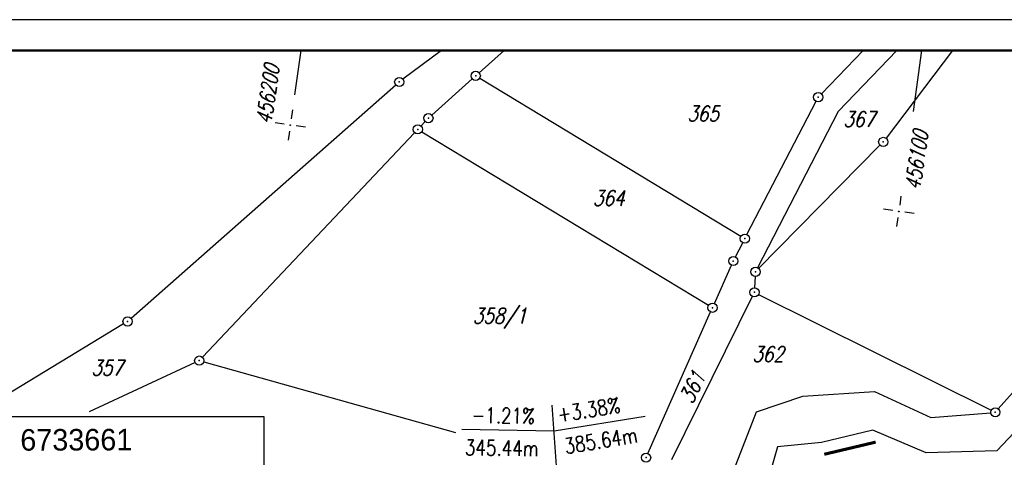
# Model space of a CAD drawing. Extents: x 0 to 1135, y 0 to 420.
# Tile 74 of 116: x 683 to 843, y 349 to 420. Entities that reach past the tile are written whole.
import ezdxf

# ---------------------------------------------------------------- set-up
doc = ezdxf.new("R2010")
doc.units = 0
doc.header["$LTSCALE"] = 2
doc.header["$MEASUREMENT"] = 0
doc.linetypes.add('AUSGEZOGEN', pattern=[0])
doc.linetypes.add('GEMARKBAB', pattern=[3.7, 2, -0.5, 0.1, -0.5, 0.1, -0.5])
doc.layers.get('0').update_dxf_attribs({"color": 8, "linetype": 'AUSGEZOGEN'})
for name, color, linetype in [('BW-SCHRIFT', 8, 'AUSGEZOGEN'), ('FBRTOP', 8, 'AUSGEZOGEN'), ('FLSTNR', 8, 'AUSGEZOGEN'), ('GEMARKGRZ', 8, 'GEMARKBAB'), ('GRENZL', 8, 'AUSGEZOGEN'), ('GRENZP', 8, 'AUSGEZOGEN'), ('NETZ', 250, 'AUSGEZOGEN'), ('NZ', 8, 'AUSGEZOGEN'), ('RAHMEN', 250, 'AUSGEZOGEN'), ('Rinne', 200, 'CONTINUOUS')]:
    doc.layers.add(name, color=color, linetype=linetype)
doc.styles.add('ROMANS', font='romans.shx', dxfattribs={"width": 0.8})
doc.styles.add('UNIR-O', font='unir_o.shx')

# ---------------------------------------------------------------- blocks, each defined once
blk = doc.blocks.new('IKR')
at = {"color": 0}
for p, q in [((0, 1), (0, 2.5)), ((-2.5, 0), (-1, 0)), ((1, 0), (2.5, 0)), ((0, -2.5), (0, -1))]:
    blk.add_line(p, q, dxfattribs=at)
blk.add_circle((0, 0), 0.05, dxfattribs=at)
blk.add_point((0, 0), dxfattribs=at)
blk = doc.blocks.new('GST')
at = {"color": 0}
blk.add_circle((0, 0), 0.75, dxfattribs=at)
blk.add_point((0, 0), dxfattribs=at)

msp = doc.modelspace()

# ---------------------------------------------------------------- hatches: boundary and pattern name
at = {"layer": 'Rinne'}
h = msp.add_hatch(dxfattribs=at)
h.set_pattern_fill('ANSI31', color=256, scale=20, style=0)
edge = h.paths.add_edge_path()
edge.add_arc((1155.66, -2242.56), 2522.18, 99.43086, 99.68389, ccw=False)
edge.add_arc((887.29, -626.92), 884.41, 99.00355, 99.43086, ccw=False)
edge.add_arc((7865.43, -44667.5), 45474.4, 98.988876, 99.003551, ccw=False)
edge.add_arc((893.78, -594.84), 853.74, 98.88177, 98.98888, ccw=False)
edge.add_arc((774.34, 169.47), 80.16, 94.9283, 98.8818, ccw=False)
edge.add_arc((745.76, 500.94), 252.55, 274.9283, 277.1553)
edge.add_arc((775.59, 263.33), 13.07, 277.1553, 285.3942)
edge.add_arc((750.91, 352.98), 106.06, 285.3942, 288.2845)
edge.add_arc((1039.72, -1545.77), 1815.02, 99.54696, 99.74731, ccw=False)
edge.add_arc((850.35, -419.79), 673.23, 99.21801, 99.54696, ccw=False)
edge.add_arc((74345.82, -453292.25), 459470.63, 99.2171954, 99.2180149, ccw=False)
edge.add_arc((750.11, 238.88), 7.01, 99.0073, 99.2171, ccw=False)
edge.add_arc((1870.55, -6829.43), 7163.57, 98.9962, 99.007313, ccw=False)
edge.add_arc((20211.84, -122681.43), 124458.45, 98.9935375, 98.9962036, ccw=False)
edge.add_arc((2641.99, -11668.77), 12064.02, 98.980168, 98.993537, ccw=False)
edge.add_arc((3231.7, -15400.42), 15841.97, 98.968497, 98.980164, ccw=False)
edge.add_arc((765.59, 225.61), 22.54, 97.6622, 98.9685, ccw=False)
edge.add_arc((1031.83, -1753.36), 2019.34, 97.52416, 97.66217, ccw=False)
edge.add_arc((776.12, 182.61), 66.55, 94.7416, 97.5242, ccw=False)
edge.add_arc((746.84, 535.62), 287.67, 274.7416, 276.0799)
edge.add_arc((775.8, 263.76), 14.28, 276.0799, 285.3873)
edge.add_arc((760.79, 318.3), 70.85, 285.3873, 289.5621)

# ---------------------------------------------------------------- linework, layer by layer
at = {"layer": 'BW-SCHRIFT'}
msp.add_lwpolyline([(680.33, 313.83), (722.49, 313.83), (722.49, 355.42), (680.33, 355.42)], close=True, dxfattribs=at)
at = {"layer": 'FBRTOP', "const_width": 0.5}
for points in [[(653.53, 213.38, 0.000575), (668.51, 214.35, 0.000867), (678.46, 215.02, 0.000165), (689.18, 215.77, 0.000404), (693.56, 216.08, 0.000004), (698.48, 216.43, -0.000016), (703.39, 216.78, -0.000001), (715.86, 217.67, 0.000009), (728.33, 218.56, 0.00001), (740.8, 219.45, -0.000012), (753.27, 220.34, -0.000007), (765.74, 221.23, 0.000008), (778.2, 222.13, 0.000004), (815.61, 224.8, -0.000002), (853.01, 227.47, -0.000001), (902.89, 231.04, 0.000001), (950, 234.4, 0.000002)], [(693.84, 212.09, 0.000004), (698.76, 212.44, -0.000016), (703.68, 212.79, -0.000001), (716.15, 213.68, 0.000009), (728.62, 214.57, 0.00001), (741.08, 215.46, -0.000012), (753.55, 216.35, -0.000007), (766.02, 217.24, 0.000008), (778.49, 218.14, 0.000004), (815.89, 220.81, -0.000002), (853.3, 223.48, -0.000001), (903.17, 227.05, 0.000001), (950, 230.39, 0.000002)]]:
    msp.add_lwpolyline(points, format="xyb", dxfattribs=at)
at = {"layer": 'GEMARKGRZ', "const_width": 0.5, "flags": 128}
msp.add_lwpolyline([(821.97, 351.29), (813.6, 349.31)], dxfattribs=at)
at = {"layer": 'GRENZL'}
for p, q in [((751.31, 415), (745.06, 410.32)), ((761.51, 415), (757.46, 411.37)), ((813.14, 407.94), (819.92, 415)), ((825.4, 415), (815.87, 405.07)), ((834.46, 415), (823.65, 400.72)), ((756.34, 410.37), (749.76, 404.48)), ((757.54, 410.48), (800.05, 384.78)), ((743.9, 409.37), (700.83, 371.41)), ((801.03, 385.06), (812.27, 406.74)), ((815.87, 405.07), (802.75, 379.65)), ((748.68, 403.44), (747.98, 402.7)), ((746.95, 401.61), (712.44, 365.09)), ((748.11, 401.77), (794.79, 373.54)), ((822.67, 399.59), (802.93, 379.52)), ((799.14, 381.41), (800.34, 383.72)), ((795.73, 373.83), (798.49, 380.06)), ((802.37, 378.24), (802.27, 376.4)), ((801.9, 374.98), (788.75, 348.43)), ((802.91, 375.32), (840.75, 356.47)), ((784.91, 349.46), (795.12, 372.46)), ((699.62, 370.53), (676.98, 356.8)), ((841.92, 356.7), (854.77, 371.25)), ((711.24, 364.23), (694.02, 356.23)), ((712.65, 364.34), (753.63, 352.85)), ((810.14, 358.75), (821.78, 359.51)), ((821.78, 359.51), (830.96, 355.28)), ((802.56, 356.22), (810.14, 358.75)), ((798.89, 346.71), (802.56, 356.22)), ((830.96, 355.28), (840.68, 356.08)), ((821.51, 353.24), (813.14, 351.25)), ((830.2, 349.53), (821.51, 353.24)), ((844.49, 352.86), (841.66, 349.89)), ((813.14, 351.25), (805.97, 350.51)), ((805.97, 350.51), (804.81, 346.35)), ((841.66, 349.89), (830.2, 349.53))]:
    msp.add_line(p, q, dxfattribs=at)
at = {"layer": 'NETZ'}
for p, q in [((728.44, 414.98), (727.42, 407.77)), ((829.44, 414.98), (828.04, 405.08))]:
    msp.add_line(p, q, dxfattribs=at)
at = {"layer": 'NZ'}
for p, q in [((778.54, 228.72), (769.36, 357.29)), ((769.65, 353.14), (784.47, 355.51)), ((754.66, 353.38), (769.65, 353.14))]:
    msp.add_line(p, q, dxfattribs=at)
at = {"layer": 'RAHMEN'}
msp.add_line((1135, 420), (0, 420), dxfattribs=at)
at = {"layer": 'RAHMEN', "const_width": 0.35}
msp.add_lwpolyline([(25, 5), (1130, 5), (1130, 415), (25, 415), (25, 5)], dxfattribs=at)

# ---------------------------------------------------------------- block references
at = {"layer": 'GRENZP'}
for p in [(744.46, 409.87), (756.9, 410.87), (812.62, 407.4), (749.2, 403.98), (747.47, 402.16), (823.2, 400.12), (800.69, 384.39), (798.8, 380.75), (802.41, 378.99), (802.24, 375.66), (795.43, 373.15), (700.26, 370.92), (711.92, 364.55), (841.43, 356.14), (784.61, 348.77)]:
    msp.add_blockref('GST', p, dxfattribs=at)
at = {"layer": 'NETZ', "rotation": 171.9288}
for p in [(726.72, 402.86), (825.73, 388.82)]:
    msp.add_blockref('IKR', p, dxfattribs=at)

# ---------------------------------------------------------------- texts
at = {"layer": 'BW-SCHRIFT', "style": 'UNIR-O'}
msp.add_text('6733661', height=3.5, rotation=0.1716, dxfattribs=at).set_placement((682.81, 349.9))
at = {"layer": 'FLSTNR', "style": 'ROMANS', "oblique": 15, "width": 0.8}
for s, p in [('365', (791.31, 403.47)), ('367', (816.69, 402.57)), ('364', (775.95, 389.74)), ('358/1', (756.41, 370.59)), ('362', (801.88, 364.36)), ('357', (694.35, 362.14))]:
    msp.add_text(s, height=2.5, dxfattribs=at).set_placement(p)
msp.add_text('361', height=2.5, rotation=63.9985, dxfattribs=at).set_placement((792.15, 357.34))
at = {"layer": 'NETZ', "style": 'ROMANS', "oblique": 16.6, "width": 0.75}
for s, p in [('456200', (723.64, 402.88)), ('456100', (829.19, 392.16))]:
    msp.add_text(s, height=2.5, rotation=81.9288, dxfattribs=at).set_placement(p)
at = {"layer": 'NZ', "style": 'ROMANS', "width": 0.8}
for s, rotation, p in [('+3.38%%%', 9.0872, (770.41, 354.51)), ('-1.21%%%', 359.0872, (756.21, 354.44)), ('385.64m', 9.0872, (771.54, 349.36)), ('345.44m', 359.0872, (755.12, 349.18))]:
    msp.add_text(s, height=2.5, rotation=rotation, dxfattribs=at).set_placement(p)

doc.saveas('drawing.dxf')
